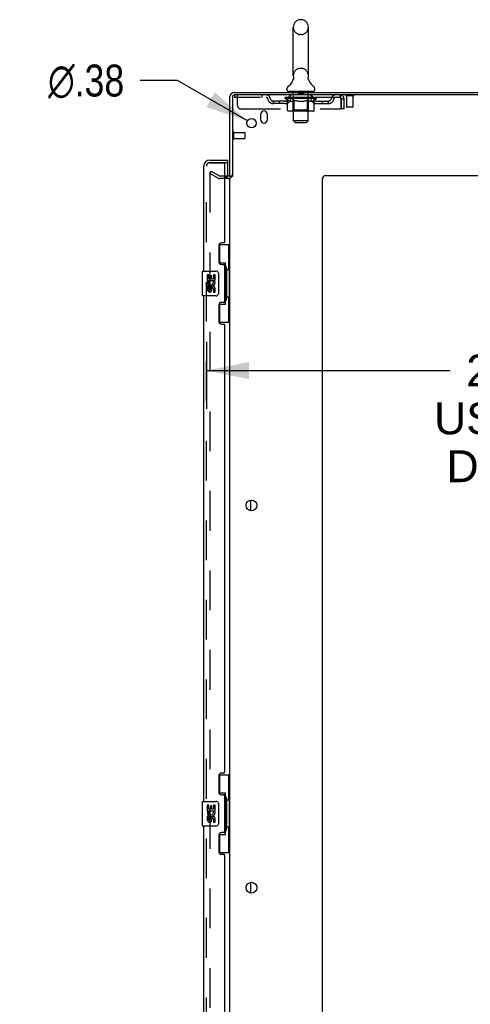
# Model space of a CAD drawing. Header units: inches. Extents: x 0 to 293, y 0 to 190.
# Tile 72 of 75: x 147 to 165, y 100 to 139. Entities that reach past the tile are written whole.
import ezdxf

# ---------------------------------------------------------------- set-up
doc = ezdxf.new("R2010")
doc.units = ezdxf.units.IN
doc.header["$LTSCALE"] = 16.12069
doc.header["$MEASUREMENT"] = 0
doc.linetypes.add('HIDDEN', pattern=[0.2, 0.1, -0.1])
doc.layers.get('0').update_dxf_attribs({"linetype": 'CONTINUOUS'})
for name, color, linetype in [('DEFAULT_2', 8, 'HIDDEN'), ('DIMENSIONS', 7, 'CONTINUOUS'), ('LEFTHAND_DOOR_ASSEMBLY', 7, 'CONTINUOUS'), ('RIGHTHAND_DOOR_ASSEMBLY', 7, 'CONTINUOUS')]:
    doc.layers.add(name, color=color, linetype=linetype)
doc.styles.get("Standard").update_dxf_attribs({"font": 'arial.ttf'})
doc.styles.add('TEXTSTYLE_1', font='gdt', dxfattribs={"width": 0.8})
doc.dimstyles.new('DIMSTYLE_1', dxfattribs={"dimtxt": 1.293103, "dimasz": 1.724138, "dimexe": 0.09, "dimexo": 0.07, "dimgap": 0.0375, "dimtad": 0, "dimtih": 1, "dimtoh": 1, "dimzin": 4, "dimdsep": 46, "dimtxsty": 'Standard', "dimblk": '_FILLED', "dimblk1": '_FILLED', "dimblk2": '_FILLED', "dimcen": 0.09, "dimadec": 3, "dimazin": 1, "dimtfac": 1, "dimtdec": 3, "dimtofl": 0, "dimtmove": 0, "dimatfit": 3, "dimldrblk": '_FILLED', "dimfxl": 0, "dimtolj": 1, "dimtzin": 4, "dimarcsym": 0})
doc.dimstyles.new('DIMSTYLE_2', dxfattribs={"dimtxt": 1.293103, "dimasz": 1.724138, "dimexe": 0.09, "dimexo": 0.07, "dimgap": 0.09, "dimtad": 0, "dimtih": 1, "dimtoh": 1, "dimzin": 4, "dimdsep": 46, "dimtxsty": 'Standard', "dimblk": '_FILLED', "dimblk1": '_FILLED', "dimblk2": '_FILLED', "dimcen": 0.09, "dimadec": 3, "dimazin": 1, "dimtfac": 1, "dimtdec": 3, "dimtofl": 0, "dimtmove": 0, "dimatfit": 1, "dimldrblk": '_FILLED', "dimfxl": 0, "dimtolj": 1, "dimtzin": 4, "dimarcsym": 0})

# ---------------------------------------------------------------- blocks, each defined once
blk = doc.blocks.new('_FILLED')
at = {"color": 0, "linetype": 'ByBlock'}
blk.add_solid([(0, 0), (-1, 0.2), (-1, -0.2)], dxfattribs=at)
blk = doc.blocks.new('*D8')
at = {"layer": 'DIMENSIONS', "color": 2, "linetype": 'Continuous'}
for p, q in [((177.153, 126.743), (177.153, 123.657)), ((154.528, 126.368), (154.528, 123.657)), ((154.528, 125.208), (164.411, 125.208)), ((177.153, 125.208), (170.222, 125.208))]:
    blk.add_line(p, q, dxfattribs=at)
at = {"layer": 'DIMENSIONS', "color": 2, "linetype": 'Continuous', "xscale": 1.724137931, "yscale": 1.724137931, "zscale": 1.724137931, "rotation": 180}
blk.add_blockref('_FILLED', (154.528, 125.208), dxfattribs=at)
at = {"layer": 'DIMENSIONS', "color": 2, "linetype": 'Continuous', "xscale": 1.724137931, "yscale": 1.724137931, "zscale": 1.724137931}
blk.add_blockref('_FILLED', (177.153, 125.208), dxfattribs=at)
at = {"layer": 'DIMENSIONS', "color": 2, "linetype": 'Continuous', "insert": (167.317, 125.855), "char_height": 1.2931, "width": 7.11447, "attachment_point": 2, "line_spacing_factor": 0.9}
blk.add_mtext('22.63\\PUSABLE\\PDEPTH', dxfattribs=at)
blk = doc.blocks.new('*D20')
at = {"layer": 'DIMENSIONS', "color": 2, "linetype": 'Continuous'}
for p, q in [((153.356, 136.967), (151.847, 136.967)), ((156.195, 135.333), (153.356, 136.967))]:
    blk.add_line(p, q, dxfattribs=at)
at = {"layer": 'DIMENSIONS', "color": 2, "linetype": 'Continuous', "xscale": 1.724137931, "yscale": 1.724137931, "zscale": 1.724137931, "rotation": 330.0675744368}
blk.add_blockref('_FILLED', (156.195, 135.333), dxfattribs=at)
at = {"layer": 'DIMENSIONS', "color": 2, "linetype": 'Continuous', "insert": (151.201, 137.614), "char_height": 1.2931, "width": 4.23343, "attachment_point": 3, "line_spacing_factor": 0.9, "style": 'TEXTSTYLE_1'}
blk.add_mtext('{\\fgdt;n}\\fArial;.38', dxfattribs=at)

msp = doc.modelspace()

# ---------------------------------------------------------------- linework, layer by layer
at = {"color": 7, "linetype": 'Continuous'}
for p, q in [((158.401, 139.435), (158.314, 139.435)), ((158.051, 137.16), (158.051, 139.135)), ((158.663, 137.16), (158.663, 139.135)), ((158.058, 137.017), (158.056, 137.012)), ((158.652, 137.071), (158.653, 137.076)), ((158.652, 137.066), (158.652, 137.071)), ((158.652, 137.061), (158.652, 137.066)), ((158.652, 137.056), (158.652, 137.061)), ((158.652, 137.051), (158.652, 137.056)), ((158.652, 137.046), (158.652, 137.051)), ((158.652, 137.041), (158.652, 137.046)), ((158.653, 137.036), (158.652, 137.041)), ((158.653, 137.076), (158.653, 137.081)), ((158.654, 137.031), (158.653, 137.036)), ((158.654, 137.085), (158.655, 137.09)), ((158.655, 137.027), (158.654, 137.031)), ((158.656, 137.022), (158.655, 137.027)), ((157.795, 136.588), (157.795, 136.628)), ((158.92, 136.588), (158.92, 136.628)), ((157.857, 136.519), (157.857, 136.489)), ((158.857, 136.519), (157.857, 136.519)), ((158.857, 136.519), (158.857, 136.489)), ((155.586, 133.072), (155.482, 133.072)), ((156.336, 119.522), (156.336, 119.957)), ((156.336, 104.022), (156.336, 104.457))]:
    msp.add_line(p, q, dxfattribs=at)
at = {"color": 3, "linetype": 'Continuous'}
for p, q in [((155.482, 133.072), (155.482, 136.3)), ((155.586, 136.295), (155.586, 133.072)), ((155.671, 136.489), (179.43, 136.489)), ((179.482, 136.385), (155.676, 136.385)), ((156.742, 135.364), (156.742, 135.614)), ((156.992, 135.614), (156.992, 135.364)), ((155.397, 133.041), (155.278, 133.041)), ((155.482, 59.937), (155.482, 133.041)), ((159.232, 58.614), (159.232, 132.989)), ((159.357, 133.114), (177.232, 133.114))]:
    msp.add_line(p, q, dxfattribs=at)
at = {"color": 7, "linetype": 'Continuous'}
for points in [[(158.06, 137.09), (158.06, 137.085), (158.061, 137.081), (158.062, 137.076), (158.063, 137.071), (158.063, 137.066), (158.063, 137.061), (158.063, 137.056), (158.063, 137.051), (158.063, 137.046), (158.062, 137.041), (158.062, 137.036), (158.061, 137.031), (158.06, 137.026), (158.059, 137.021), (158.058, 137.017)], [(158.653, 137.08), (158.654, 137.085), (158.655, 137.09)]]:
    msp.add_lwpolyline(points, dxfattribs=at)
at = {"color": 3, "linetype": 'Continuous'}
for centre, radius in [((156.357, 135.239), 0.188), ((156.357, 119.739), 0.219), ((156.357, 104.239), 0.219)]:
    msp.add_circle(centre, radius, dxfattribs=at)
at = {"color": 7, "linetype": 'Continuous'}
for centre, radius, start, end in [((158.357, 139.135), 0.306, 105.6303, 180), ((158.314, 139.291), 0.144, 90, 105.6303), ((158.401, 139.291), 0.144, 74.3697, 90), ((158.357, 139.135), 0.306, 0, 74.3697), ((157.559, 137.176), 0.523, 304.6624, 347.2389), ((158.357, 137.16), 0.306, 180, 193.2053), ((159.155, 137.176), 0.523, 192.7611, 235.3376), ((158.357, 137.16), 0.306, 346.7947, 360), ((157.939, 136.627), 0.144, 124.6624, 180), ((157.864, 136.588), 0.069, 180, 265), ((158.851, 136.588), 0.069, 275, 360), ((158.776, 136.627), 0.144, 360, 55.3376), ((155.671, 136.3), 0.085, 94.4898, 175.5102)]:
    msp.add_arc(centre, radius, start, end, dxfattribs=at)
at = {"color": 3, "linetype": 'Continuous'}
for centre, radius, start, end in [((155.671, 136.3), 0.189, 90, 180), ((155.676, 136.295), 0.09, 90, 180), ((156.867, 135.614), 0.125, 0, 180), ((156.867, 135.364), 0.125, 180, 360), ((155.397, 133.178), 0.085, 270, 360), ((159.357, 132.989), 0.125, 90, 180)]:
    msp.add_arc(centre, radius, start, end, dxfattribs=at)
at = {"layer": 'DEFAULT_2', "color": 8, "linetype": 'HIDDEN'}
for p, q in [((158.401, 138.835), (158.314, 138.835)), ((158.401, 137.46), (158.314, 137.46)), ((155.67, 136.385), (155.67, 136.281)), ((155.67, 136.385), (155.676, 136.385)), ((159.94, 136.281), (155.67, 136.281)), ((155.795, 135.948), (155.795, 136.385)), ((156.77, 136.385), (156.77, 136.281)), ((157.724, 136.234), (157.724, 136.274)), ((157.724, 136.274), (158.031, 136.274)), ((157.821, 136.167), (157.724, 136.234)), ((158.991, 136.234), (157.724, 136.234)), ((157.725, 136.274), (157.725, 136.279)), ((157.846, 136.278), (157.725, 136.279)), ((157.734, 136.274), (157.734, 136.281)), ((157.742, 136.271), (157.742, 136.275)), ((157.742, 136.271), (158.972, 136.271)), ((157.751, 136.271), (157.751, 136.275)), ((157.752, 136.271), (157.752, 136.275)), ((157.762, 136.274), (157.762, 136.281)), ((157.779, 136.271), (157.779, 136.275)), ((157.78, 136.271), (157.78, 136.275)), ((157.809, 136.274), (157.809, 136.281)), ((157.821, 135.76), (157.821, 136.167)), ((157.821, 136.167), (157.836, 136.157)), ((157.823, 136.271), (157.823, 136.275)), ((157.826, 136.271), (157.826, 136.275)), ((157.851, 136.148), (157.836, 136.157)), ((157.846, 136.274), (157.846, 136.278)), ((157.865, 136.14), (157.851, 136.148)), ((157.872, 136.274), (157.872, 136.281)), ((157.874, 136.271), (157.874, 136.274)), ((157.874, 136.271), (157.874, 136.274)), ((157.877, 136.271), (157.877, 136.274)), ((157.885, 136.271), (157.885, 136.275)), ((157.885, 136.271), (157.885, 136.274)), ((157.888, 136.271), (157.888, 136.275)), ((157.891, 136.271), (157.891, 136.275)), ((157.896, 136.271), (157.896, 136.274)), ((157.91, 136.271), (157.91, 136.274)), ((157.92, 136.281), (157.92, 136.385)), ((157.928, 136.271), (157.928, 136.274)), ((157.929, 136.271), (157.929, 136.277)), ((157.949, 136.271), (157.949, 136.274)), ((157.95, 136.274), (157.95, 136.281)), ((157.96, 136.271), (157.96, 136.275)), ((157.964, 136.271), (157.964, 136.275)), ((157.973, 136.271), (157.973, 136.274)), ((157.985, 136.271), (157.985, 136.278)), ((158, 136.271), (158, 136.274)), ((158.003, 136.271), (158.003, 136.274)), ((158.031, 136.271), (158.031, 136.274)), ((158.097, 136.274), (158.036, 136.274)), ((158.037, 136.519), (158.037, 136.489)), ((158.041, 136.274), (158.041, 136.281)), ((158.045, 135.763), (158.045, 136.231)), ((158.059, 136.147), (158.045, 136.14)), ((158.048, 136.271), (158.048, 136.275)), ((158.052, 136.271), (158.052, 136.275)), ((158.057, 135.338), (158.057, 136.489)), ((158.058, 136.271), (158.058, 136.28)), ((158.074, 136.156), (158.059, 136.147)), ((158.062, 136.271), (158.062, 136.274)), ((158.073, 136.271), (158.073, 136.274)), ((158.089, 136.166), (158.074, 136.156)), ((158.089, 135.76), (158.089, 136.166)), ((158.089, 136.166), (158.118, 136.156)), ((158.098, 136.271), (158.098, 136.274)), ((158.172, 136.274), (158.113, 136.274)), ((158.147, 136.148), (158.118, 136.156)), ((158.134, 136.271), (158.134, 136.274)), ((158.141, 136.274), (158.141, 136.281)), ((158.145, 136.271), (158.145, 136.275)), ((158.175, 136.14), (158.146, 136.148)), ((158.147, 136.271), (158.147, 136.28)), ((158.15, 136.271), (158.15, 136.275)), ((158.157, 136.271), (158.157, 136.275)), ((158.172, 136.271), (158.172, 136.274)), ((158.253, 136.274), (158.198, 136.274)), ((158.212, 136.271), (158.212, 136.274)), ((158.243, 136.274), (158.357, 136.281)), ((158.247, 136.274), (158.247, 136.281)), ((158.248, 136.281), (158.247, 136.281)), ((158.248, 136.275), (158.248, 136.281)), ((158.248, 136.271), (158.248, 136.275)), ((158.252, 136.509), (158.252, 136.429)), ((158.252, 136.271), (158.252, 136.275)), ((158.253, 136.271), (158.253, 136.275)), ((158.253, 136.271), (158.253, 136.274)), ((158.452, 136.419), (158.262, 136.419)), ((158.337, 136.274), (158.288, 136.274)), ((158.294, 136.271), (158.294, 136.274)), ((158.337, 136.271), (158.337, 136.274)), ((158.355, 136.275), (158.355, 136.275)), ((158.355, 136.271), (158.355, 136.275)), ((158.355, 136.271), (158.355, 136.275)), ((158.357, 136.274), (158.357, 136.281)), ((158.357, 136.281), (158.472, 136.274)), ((158.36, 136.271), (158.36, 136.275)), ((158.36, 136.271), (158.36, 136.275)), ((158.36, 136.275), (158.36, 136.275)), ((158.378, 136.271), (158.378, 136.274)), ((158.378, 136.274), (158.426, 136.274)), ((158.421, 136.271), (158.421, 136.274)), ((158.462, 136.509), (158.462, 136.429)), ((158.462, 136.271), (158.462, 136.275)), ((158.462, 136.271), (158.462, 136.274)), ((158.462, 136.274), (158.516, 136.274)), ((158.463, 136.271), (158.463, 136.275)), ((158.467, 136.275), (158.467, 136.281)), ((158.467, 136.274), (158.467, 136.281)), ((158.467, 136.281), (158.467, 136.281)), ((158.467, 136.271), (158.467, 136.275)), ((158.503, 136.271), (158.503, 136.274)), ((158.567, 136.147), (158.539, 136.139)), ((158.542, 136.271), (158.542, 136.274)), ((158.542, 136.274), (158.602, 136.274)), ((158.558, 136.271), (158.558, 136.275)), ((158.565, 136.271), (158.565, 136.275)), ((158.595, 136.156), (158.567, 136.147)), ((158.568, 136.271), (158.568, 136.28)), ((158.57, 136.271), (158.57, 136.275)), ((158.574, 136.274), (158.574, 136.281)), ((158.581, 136.271), (158.581, 136.274)), ((158.624, 136.165), (158.595, 136.156)), ((158.617, 136.271), (158.617, 136.274)), ((158.617, 136.274), (158.679, 136.274)), ((158.624, 135.76), (158.624, 136.165)), ((158.624, 136.165), (158.638, 136.156)), ((158.652, 136.147), (158.638, 136.156)), ((158.641, 136.271), (158.641, 136.274)), ((158.652, 136.271), (158.652, 136.274)), ((158.666, 136.14), (158.652, 136.147)), ((158.657, 135.338), (158.657, 136.489)), ((158.657, 136.271), (158.657, 136.28)), ((158.663, 136.271), (158.663, 136.275)), ((158.667, 136.271), (158.667, 136.275)), ((158.67, 135.763), (158.67, 136.231)), ((158.674, 136.274), (158.674, 136.281)), ((158.677, 136.519), (158.677, 136.489)), ((158.684, 136.271), (158.684, 136.274)), ((158.684, 136.274), (158.886, 136.274)), ((158.712, 136.271), (158.712, 136.274)), ((158.715, 136.271), (158.715, 136.274)), ((158.73, 136.271), (158.73, 136.278)), ((158.741, 136.271), (158.741, 136.274)), ((158.751, 136.271), (158.751, 136.275)), ((158.755, 136.271), (158.755, 136.275)), ((158.764, 136.274), (158.764, 136.281)), ((158.766, 136.271), (158.766, 136.274)), ((158.786, 136.271), (158.786, 136.277)), ((158.787, 136.271), (158.787, 136.274)), ((158.795, 136.281), (158.795, 136.385)), ((158.805, 136.271), (158.805, 136.274)), ((158.819, 136.271), (158.819, 136.274)), ((158.823, 136.271), (158.823, 136.275)), ((158.827, 136.271), (158.827, 136.275)), ((158.83, 136.271), (158.83, 136.275)), ((158.83, 136.271), (158.83, 136.274)), ((158.837, 136.271), (158.837, 136.274)), ((158.84, 136.271), (158.84, 136.274)), ((158.841, 136.271), (158.841, 136.274)), ((158.843, 136.274), (158.843, 136.281)), ((158.864, 136.147), (158.85, 136.14)), ((158.878, 136.156), (158.864, 136.147)), ((158.891, 136.165), (158.877, 136.155)), ((158.889, 136.271), (158.889, 136.275)), ((158.891, 136.271), (158.891, 136.275)), ((158.891, 136.165), (158.991, 136.234)), ((158.891, 135.76), (158.891, 136.165)), ((158.906, 136.274), (158.906, 136.281)), ((158.934, 136.271), (158.934, 136.275)), ((158.936, 136.271), (158.936, 136.275)), ((158.953, 136.274), (158.953, 136.281)), ((158.963, 136.271), (158.963, 136.275)), ((158.964, 136.271), (158.964, 136.275)), ((158.972, 136.271), (158.972, 136.275)), ((158.981, 136.274), (158.981, 136.281)), ((158.991, 136.234), (158.991, 136.281)), ((159.94, 136.385), (159.94, 136.281)), ((159.943, 136.384), (159.94, 136.385)), ((159.969, 136.232), (159.973, 136.218)), ((159.973, 136.218), (159.973, 135.823)), ((160.003, 135.823), (160.003, 136.218)), ((160.107, 136.218), (160.003, 136.218)), ((160.107, 135.823), (160.107, 136.218)), ((160.478, 136.342), (160.194, 136.342)), ((160.212, 136.342), (160.212, 135.895)), ((160.46, 136.342), (160.46, 135.895)), ((155.92, 135.823), (159.973, 135.823)), ((157.243, 136.03), (157.243, 136.134)), ((157.726, 136.134), (157.243, 136.134)), ((157.726, 136.03), (157.243, 136.03)), ((157.493, 136.03), (157.493, 136.134)), ((157.88, 136.133), (157.865, 136.14)), ((157.894, 136.127), (157.879, 136.133)), ((157.908, 136.123), (157.894, 136.127)), ((158.002, 136.123), (157.908, 136.123)), ((158.002, 136.123), (158.016, 136.127)), ((158.045, 135.763), (158.005, 135.723)), ((158.031, 136.133), (158.016, 136.127)), ((158.045, 136.14), (158.03, 136.133)), ((158.67, 135.763), (158.045, 135.763)), ((158.203, 136.133), (158.174, 136.14)), ((158.231, 136.127), (158.202, 136.133)), ((158.258, 136.123), (158.23, 136.128)), ((158.456, 136.123), (158.258, 136.123)), ((158.456, 136.123), (158.484, 136.127)), ((158.512, 136.133), (158.484, 136.127)), ((158.539, 136.14), (158.511, 136.133)), ((158.621, 135.74), (158.622, 135.745)), ((158.679, 136.133), (158.665, 136.14)), ((158.67, 135.763), (158.71, 135.723)), ((158.693, 136.127), (158.679, 136.133)), ((158.706, 136.123), (158.692, 136.128)), ((158.81, 136.123), (158.706, 136.123)), ((158.81, 136.123), (158.823, 136.128)), ((158.837, 136.133), (158.823, 136.127)), ((158.85, 136.14), (158.837, 136.133)), ((158.989, 136.134), (159.472, 136.134)), ((158.989, 136.03), (159.472, 136.03)), ((159.222, 136.03), (159.222, 136.134)), ((159.472, 136.03), (159.472, 136.134)), ((160.107, 135.823), (160.003, 135.823)), ((160.45, 135.885), (160.222, 135.885)), ((158.849, 135.723), (157.864, 135.723)), ((158.608, 135.724), (158.61, 135.725)), ((158.61, 135.725), (158.612, 135.727)), ((158.612, 135.727), (158.615, 135.73)), ((158.619, 135.736), (158.621, 135.74)), ((158.126, 135.269), (158.057, 135.338)), ((158.657, 135.338), (158.057, 135.338)), ((158.126, 135.269), (158.588, 135.269)), ((158.588, 135.269), (158.657, 135.338)), ((155.629, 134.881), (155.629, 134.597)), ((155.629, 134.863), (156.076, 134.863)), ((155.629, 134.615), (156.076, 134.615)), ((156.086, 134.853), (156.086, 134.625)), ((154.722, 133.294), (154.67, 133.204)), ((154.67, 133.224), (154.67, 59.755)), ((155.01, 133.007), (154.67, 133.204)), ((154.722, 133.294), (155.062, 133.098)), ((155.397, 133.093), (155.078, 133.093)), ((155.397, 132.989), (155.078, 132.989))]:
    msp.add_line(p, q, dxfattribs=at)
for points in [[(159.948, 136.278), (159.945, 136.28), (159.943, 136.281), (159.94, 136.281)], [(159.943, 136.384), (159.945, 136.381), (159.948, 136.376), (159.95, 136.369), (159.952, 136.36), (159.955, 136.349), (159.957, 136.336), (159.959, 136.322), (159.962, 136.307), (159.964, 136.291), (159.966, 136.273), (159.969, 136.255), (159.971, 136.237), (159.973, 136.218)], [(159.948, 136.278), (159.95, 136.275), (159.952, 136.271), (159.955, 136.267), (159.957, 136.263), (159.959, 136.257), (159.962, 136.252), (159.964, 136.245), (159.966, 136.239), (159.969, 136.232)], [(157.864, 135.723), (157.859, 135.723), (157.854, 135.724), (157.849, 135.725), (157.844, 135.727), (157.839, 135.73), (157.835, 135.733), (157.831, 135.736), (157.828, 135.74), (157.825, 135.745), (157.823, 135.749), (157.821, 135.755), (157.821, 135.76)], [(158.11, 135.723), (158.107, 135.723), (158.105, 135.724), (158.102, 135.725), (158.1, 135.727), (158.098, 135.73), (158.095, 135.733), (158.094, 135.736), (158.092, 135.74), (158.091, 135.745), (158.089, 135.749), (158.089, 135.755), (158.089, 135.76)], [(158.622, 135.745), (158.623, 135.749), (158.624, 135.755), (158.624, 135.76)], [(158.623, 135.749), (158.624, 135.755), (158.624, 135.76)], [(158.849, 135.723), (158.854, 135.723), (158.859, 135.724), (158.864, 135.725), (158.869, 135.727), (158.873, 135.73), (158.878, 135.733), (158.882, 135.736), (158.885, 135.74), (158.888, 135.745), (158.89, 135.749), (158.891, 135.755), (158.891, 135.76)], [(158.602, 135.723), (158.605, 135.723), (158.608, 135.724)], [(158.615, 135.73), (158.617, 135.733), (158.619, 135.736)], [(154.687, 133.244), (154.685, 133.243), (154.684, 133.243), (154.682, 133.243), (154.68, 133.242), (154.678, 133.241), (154.677, 133.239), (154.675, 133.238), (154.674, 133.236), (154.673, 133.234), (154.672, 133.232), (154.671, 133.23), (154.67, 133.228), (154.67, 133.226), (154.67, 133.224)], [(154.695, 133.241), (154.693, 133.242), (154.691, 133.243), (154.689, 133.243), (154.687, 133.244), (154.687, 133.244)]]:
    msp.add_lwpolyline(points, dxfattribs=at)
for centre, radius, start, end in [((158.357, 139.135), 0.306, 180, 254.3697), ((158.357, 139.135), 0.306, 285.6303, 360), ((158.314, 138.978), 0.144, 254.3697, 270), ((158.401, 138.978), 0.144, 270, 285.6303), ((158.357, 137.16), 0.306, 105.6303, 180), ((158.314, 137.316), 0.144, 90, 105.6303), ((158.401, 137.316), 0.144, 74.3697, 90), ((158.357, 137.16), 0.306, 0, 74.3697), ((156.954, 136.218), 0.167, 8.0716, 90), ((156.954, 136.219), 0.0625, 7.9863, 90), ((157.243, 136.259), 0.229, 187.9863, 270), ((157.243, 136.259), 0.125, 188.0716, 270), ((157.726, 136.259), 0.125, 270, 351.9284), ((157.726, 136.259), 0.229, 270, 352.0137), ((158.015, 136.218), 0.167, 90, 171.9284), ((157.864, 136.588), 0.069, 265, 270), ((158.014, 136.219), 0.0625, 90, 172.0137), ((158.005, 136.231), 0.0398, 0, 90), ((158.027, 136.489), 0.03, 0, 90), ((158.242, 136.509), 0.01, 0, 90), ((158.262, 136.429), 0.01, 180, 270), ((158.452, 136.429), 0.01, 270, 360), ((158.472, 136.509), 0.01, 90, 180), ((158.687, 136.489), 0.03, 90, 180), ((158.71, 136.231), 0.0398, 90, 180), ((158.7, 136.218), 0.167, 8.0716, 90), ((158.7, 136.219), 0.0625, 7.9863, 90), ((158.989, 136.259), 0.229, 187.9863, 270), ((158.851, 136.588), 0.069, 270, 275), ((158.989, 136.259), 0.125, 188.0716, 270), ((159.472, 136.259), 0.125, 270, 351.9284), ((159.472, 136.259), 0.229, 270, 352.0137), ((159.761, 136.218), 0.167, 90, 171.9284), ((159.761, 136.219), 0.0625, 90, 172.0137), ((159.94, 136.218), 0.167, 0, 90), ((159.94, 136.218), 0.063, 0, 90), ((160.194, 136.364), 0.0215, 90, 270), ((160.478, 136.364), 0.0215, 270, 90), ((155.92, 135.948), 0.125, 180, 270), ((160.222, 135.895), 0.01, 180, 270), ((160.45, 135.895), 0.01, 270, 360), ((155.608, 134.881), 0.0215, 0, 180), ((155.608, 134.597), 0.0215, 180, 360), ((156.076, 134.853), 0.01, 0, 90), ((156.076, 134.625), 0.01, 270, 360), ((155.078, 133.126), 0.137, 240, 270), ((155.078, 133.126), 0.033, 240, 270), ((155.397, 133.178), 0.189, 270, 360)]:
    msp.add_arc(centre, radius, start, end, dxfattribs=at)
for centre, major_axis, ratio, start_param, end_param in [((158.357, 136.281), (0.633, 0.007), 0.05963, 9.249616, 9.431313), ((158.357, 136.281), (0.633, 0), 0.060556, -3.083241, -2.96706), ((158.357, 136.281), (0.633, 0.013), 0.05688, 2.791345, 2.965878), ((157.748, 136.269), (0.198, -0.002), 0.05963, 0.605815, 1.645666), ((157.68, 136.269), (0.198, 0.002), 0.05963, 0.25549, 1.295341), ((158.357, 136.281), (0.633, -0.007), 0.05963, -2.96643, -2.791898), ((157.68, 136.263), (0.198, 0.004), 0.05688, 1.20151, 1.294789), ((157.748, 136.263), (0.198, 0), 0.060556, 1.551758, 1.645036), ((157.704, 136.263), (0.198, 0.002), 0.05963, 1.170259, 1.376596), ((157.75, 136.265), (0.164, 0.002), 0.05963, 1.065228, 1.614276), ((157.73, 136.265), (0.164, 0.003), 0.05688, 0.890143, 1.43919), ((157.788, 136.265), (0.164, 0), 0.060556, 1.240391, 1.789438), ((158.357, 136.281), (0.633, 0.019), 0.052395, 2.616403, 2.790936), ((157.811, 136.269), (0.198, -0.004), 0.05688, 0.7809, 1.820751), ((157.676, 136.269), (0.198, 0.004), 0.05688, 0.080405, 1.120256), ((158.357, 136.281), (0.633, -0.013), 0.05688, -2.791345, -2.616812), ((157.676, 136.263), (0.198, 0.006), 0.052395, 1.026568, 1.119847), ((157.811, 136.263), (0.198, -0.002), 0.05963, 1.72692, 1.820198), ((157.729, 136.265), (0.164, 0.005), 0.052395, 0.715201, 1.264248), ((157.843, 136.265), (0.164, -0.002), 0.05963, 1.415553, 1.9646), ((158.357, 136.281), (0.633, 0.025), 0.046319, 2.441654, 2.616187), ((157.89, 136.269), (0.198, -0.006), 0.052395, 0.955842, 1.995693), ((157.693, 136.269), (0.198, 0.006), 0.052395, -0.094537, 0.945314), ((158.357, 136.281), (0.633, -0.019), 0.052395, -2.616403, -2.44187), ((157.693, 136.263), (0.198, 0.008), 0.046319, 0.851819, 0.945098), ((157.89, 136.263), (0.198, -0.004), 0.05688, 1.902006, 1.995284), ((157.748, 136.265), (0.164, 0.006), 0.046319, 0.540452, 1.089499), ((157.915, 136.265), (0.164, -0.003), 0.05688, 1.590638, 2.139686), ((157.704, 136.269), (0.198, 0), 0.060556, 0.430652, 0.777569), ((158.357, 136.281), (0.633, 0.029), 0.038841, 2.267123, 2.441656), ((157.984, 136.269), (0.198, -0.008), 0.046319, 1.130591, 2.170442), ((158.357, 136.281), (0.633, -0.025), 0.046319, -2.441654, -2.267121), ((157.73, 136.269), (0.198, 0.008), 0.046319, -0.269286, 0.770565), ((157.73, 136.263), (0.198, 0.009), 0.038841, 0.677289, 0.770567), ((157.984, 136.263), (0.198, -0.006), 0.052395, 2.076947, 2.170226), ((157.785, 136.265), (0.164, 0.008), 0.038841, 0.365921, 0.914969), ((157.999, 136.265), (0.164, -0.005), 0.052395, 1.76558, 2.314627), ((158.357, 136.281), (0.633, 0.033), 0.030195, 2.09281, 2.267343), ((158.089, 136.269), (0.198, -0.009), 0.038841, 1.305122, 2.344973), ((158.357, 136.281), (0.633, -0.029), 0.038841, -2.267123, -2.092591), ((157.787, 136.269), (0.198, 0.009), 0.038841, -0.443817, 0.596034), ((157.787, 136.263), (0.198, 0.01), 0.030195, 0.502975, 0.596254), ((158.089, 136.263), (0.198, -0.008), 0.046319, 2.251696, 2.344975), ((157.839, 136.265), (0.164, 0.009), 0.030195, 0.191608, 0.740655), ((158.095, 136.265), (0.164, -0.006), 0.046319, 1.940329, 2.489376), ((157.86, 136.269), (0.198, 0.01), 0.030195, -0.61813, 0.421721), ((158.357, 136.281), (0.633, 0.036), 0.020645, 1.918687, 2.09322), ((158.202, 136.269), (0.198, -0.01), 0.030195, 1.479435, 2.519286), ((158.357, 136.281), (0.633, -0.033), 0.030195, -2.09281, -1.918277), ((157.86, 136.263), (0.198, 0.011), 0.020645, 0.328852, 0.422131), ((158.202, 136.263), (0.198, -0.009), 0.038841, 2.426227, 2.519505), ((157.909, 136.265), (0.164, 0.009), 0.020645, 0.017485, 0.566532), ((158.198, 136.265), (0.164, -0.008), 0.038841, 2.11486, 2.663907), ((157.949, 136.269), (0.198, 0.011), 0.020645, -0.792253, 0.247598), ((158.357, 136.281), (0.633, 0.038), 0.010478, 1.744704, 1.919237), ((158.319, 136.269), (0.198, -0.011), 0.020645, 1.653558, 2.693409), ((158.357, 136.281), (0.633, -0.036), 0.020645, -1.918687, -1.744154), ((157.949, 136.263), (0.198, 0.012), 0.010478, 0.154869, 0.248148), ((158.319, 136.263), (0.198, -0.01), 0.030195, 2.60054, 2.693819), ((157.993, 136.265), (0.164, 0.01), 0.010478, 6.126688, 6.675735), ((158.306, 136.265), (0.164, -0.009), 0.030195, 2.289173, 2.83822), ((158.05, 136.269), (0.198, 0.012), 0.010478, -0.966236, -0.000846), ((158.438, 136.269), (0.198, -0.012), 0.010478, 1.827541, 2.867392), ((158.357, 136.281), (0.633, -0.038), 0.010478, -1.744704, -1.570171), ((158.438, 136.263), (0.198, -0.011), 0.020645, 2.774664, 2.867942), ((158.416, 136.265), (0.164, -0.009), 0.020645, 2.463296, 3.012344), ((158.277, 136.269), (0.198, 0.012), 0.010478, 0.274201, 1.314052), ((158.191, 136.265), (0.164, 0.01), 0.010478, -0.000483, 0.504314), ((158.16, 136.263), (0.198, 0.012), 0.010478, 0.099668, 0.192946), ((158.357, 136.281), (0.633, 0.038), 0.010478, -1.571421, -1.396888), ((158.555, 136.263), (0.198, -0.012), 0.010478, 2.948646, 3.041925), ((158.524, 136.265), (0.164, -0.01), 0.010478, 2.637279, 3.142076), ((158.396, 136.269), (0.198, 0.011), 0.020645, 0.448184, 1.488034), ((158.299, 136.265), (0.164, 0.009), 0.020645, 0.129249, 0.678296), ((158.277, 136.263), (0.198, 0.011), 0.020645, 0.273651, 0.366929), ((158.357, 136.281), (0.633, 0.036), 0.020645, -1.397439, -1.222906), ((158.665, 136.269), (0.198, -0.012), 0.010478, -3.140747, -2.175357), ((158.357, 136.281), (0.633, -0.038), 0.010478, 1.222355, 1.396888), ((158.513, 136.269), (0.198, 0.01), 0.030195, 0.622307, 1.662158), ((158.409, 136.265), (0.164, 0.009), 0.030195, 0.303372, 0.852419), ((158.722, 136.265), (0.164, -0.01), 0.010478, 2.749043, 3.29809), ((158.766, 136.269), (0.198, -0.011), 0.020645, 2.893995, 3.933846), ((158.396, 136.263), (0.198, 0.01), 0.030195, 0.447774, 0.541052), ((158.766, 136.263), (0.198, -0.012), 0.010478, 2.893445, 2.986723), ((158.357, 136.281), (0.633, 0.033), 0.030195, -1.223315, -1.048783), ((158.357, 136.281), (0.633, -0.036), 0.020645, 1.048373, 1.222906), ((158.626, 136.269), (0.198, 0.009), 0.038841, 0.79662, 1.836471), ((158.517, 136.265), (0.164, 0.008), 0.038841, 0.477686, 1.026733), ((158.806, 136.265), (0.164, -0.009), 0.020645, 2.57506, 3.124108), ((158.855, 136.269), (0.198, -0.01), 0.030195, 2.719872, 3.759723), ((158.731, 136.269), (0.198, 0.008), 0.046319, 0.971151, 2.011002), ((158.513, 136.263), (0.198, 0.009), 0.038841, 0.622087, 0.715366), ((158.855, 136.263), (0.198, -0.011), 0.020645, 2.719462, 2.812741), ((158.357, 136.281), (0.633, 0.029), 0.038841, -1.049002, -0.874469), ((158.357, 136.281), (0.633, -0.033), 0.030195, 0.87425, 1.048783), ((158.62, 136.265), (0.164, 0.006), 0.046319, 0.652216, 1.201263), ((158.824, 136.269), (0.198, 0.006), 0.052395, 1.1459, 2.185751), ((158.876, 136.265), (0.164, -0.009), 0.030195, 2.400937, 2.949985), ((158.928, 136.269), (0.198, -0.009), 0.038841, 2.545558, 3.585409), ((158.716, 136.265), (0.164, 0.005), 0.052395, 0.826965, 1.376012), ((158.626, 136.263), (0.198, 0.008), 0.046319, 0.796618, 0.889896), ((158.928, 136.263), (0.198, -0.01), 0.030195, 2.545339, 2.638617), ((158.904, 136.269), (0.198, 0.004), 0.05688, 1.320842, 2.360692), ((158.357, 136.281), (0.633, 0.025), 0.046319, -0.874471, -0.699939), ((158.357, 136.281), (0.633, -0.029), 0.038841, 0.699936, 0.874469), ((158.984, 136.269), (0.198, -0.008), 0.046319, 2.371028, 3.410879), ((158.93, 136.265), (0.164, -0.008), 0.038841, 2.226624, 2.775671), ((158.966, 136.269), (0.198, 0.002), 0.05963, 1.495927, 2.535778), ((158.8, 136.265), (0.164, 0.003), 0.05688, 1.001907, 1.550954), ((159.022, 136.269), (0.198, -0.006), 0.052395, 2.196279, 3.23613), ((158.967, 136.265), (0.164, -0.006), 0.046319, 2.052093, 2.601141), ((158.731, 136.263), (0.198, 0.006), 0.052395, 0.971367, 1.064645), ((159.011, 136.269), (0.198, 0), 0.060556, 1.671089, 2.71094), ((158.984, 136.263), (0.198, -0.009), 0.038841, 2.371026, 2.464304), ((159.039, 136.269), (0.198, -0.004), 0.05688, 2.021337, 3.061188), ((158.357, 136.281), (0.633, 0.019), 0.052395, -0.699723, -0.52519), ((158.357, 136.281), (0.633, -0.025), 0.046319, 0.525406, 0.699939), ((159.035, 136.269), (0.198, -0.002), 0.05963, 1.846251, 2.886102), ((158.871, 136.265), (0.164, 0.002), 0.05963, 1.176993, 1.72604), ((158.986, 136.265), (0.164, -0.005), 0.052395, 1.877344, 2.426392), ((158.927, 136.265), (0.164, 0), 0.060556, 1.352155, 1.901202), ((158.985, 136.265), (0.164, -0.003), 0.05688, 1.702402, 2.25145), ((158.965, 136.265), (0.164, -0.002), 0.05963, 1.527317, 2.076364), ((158.824, 136.263), (0.198, 0.004), 0.05688, 1.146309, 1.239587), ((159.022, 136.263), (0.198, -0.008), 0.046319, 2.196495, 2.289773), ((158.357, 136.281), (0.633, 0.013), 0.05688, -0.524781, -0.350248), ((158.357, 136.281), (0.633, -0.019), 0.052395, 0.350657, 0.52519), ((158.904, 136.263), (0.198, 0.002), 0.05963, 1.321394, 1.414673), ((159.039, 136.263), (0.198, -0.006), 0.052395, 2.021746, 2.115024), ((158.357, 136.281), (0.633, 0.007), 0.05963, -0.349695, -0.175162), ((158.357, 136.281), (0.633, -0.013), 0.05688, 0.175715, 0.350248), ((158.966, 136.263), (0.198, 0), 0.060556, 1.496556, 1.589835), ((159.035, 136.263), (0.198, -0.004), 0.05688, 1.846804, 1.940083), ((159.011, 136.263), (0.198, -0.002), 0.05963, 1.671719, 1.764997), ((158.357, 136.281), (0.633, 0), 0.060556, -0.174533, 0), ((158.357, 136.281), (0.633, -0.007), 0.05963, 0.000629, 0.175162)]:
    msp.add_ellipse(centre, major_axis=major_axis, ratio=ratio, start_param=start_param, end_param=end_param, dxfattribs=at)
at = {"layer": 'LEFTHAND_DOOR_ASSEMBLY', "color": 8, "linetype": 'HIDDEN'}
for p, q in [((154.528, 59.486), (154.528, 133.493)), ((155.383, 133.635), (154.671, 133.635))]:
    msp.add_line(p, q, dxfattribs=at)
msp.add_arc((154.671, 133.493), 0.142, 90, 180, dxfattribs=at)
at = {"layer": 'RIGHTHAND_DOOR_ASSEMBLY', "color": 3, "linetype": 'Continuous'}
for p, q in [((154.424, 129.239), (154.424, 133.493)), ((154.671, 133.739), (155.403, 133.739)), ((154.671, 133.635), (155.258, 133.635)), ((155.278, 130.447), (155.278, 133.615)), ((155.028, 130.257), (155.028, 129.637)), ((155.218, 130.387), (155.158, 130.387)), ((155.158, 129.507), (155.218, 129.507)), ((155.278, 128.032), (155.278, 129.447)), ((154.424, 107.739), (154.424, 128.239)), ((155.028, 127.842), (155.028, 127.222)), ((155.218, 127.972), (155.158, 127.972)), ((155.158, 127.092), (155.218, 127.092)), ((155.278, 108.947), (155.278, 127.032)), ((155.028, 108.757), (155.028, 108.137)), ((155.218, 108.887), (155.158, 108.887)), ((155.158, 108.007), (155.218, 108.007)), ((155.278, 106.532), (155.278, 107.947)), ((154.424, 86.239), (154.424, 106.739)), ((155.028, 106.342), (155.028, 105.722)), ((155.218, 106.472), (155.158, 106.472)), ((155.158, 105.592), (155.218, 105.592)), ((155.278, 87.447), (155.278, 105.532))]:
    msp.add_line(p, q, dxfattribs=at)
at = {"layer": 'RIGHTHAND_DOOR_ASSEMBLY', "color": 8, "linetype": 'HIDDEN'}
msp.add_line((154.528, 59.486), (154.528, 133.493), dxfattribs=at)
at = {"layer": 'RIGHTHAND_DOOR_ASSEMBLY', "color": 7, "linetype": 'Continuous'}
for p, q in [((155.403, 133.635), (155.264, 133.635)), ((155.403, 133.635), (155.403, 133.739)), ((155.403, 133.093), (155.403, 133.615)), ((155.042, 130.314), (155.482, 130.314)), ((155.078, 129.534), (155.078, 130.314)), ((155.443, 129.289), (155.443, 130.314)), ((155.078, 129.579), (155.305, 129.579)), ((155.305, 127.899), (155.305, 129.579)), ((154.364, 129.224), (154.364, 128.254)), ((154.379, 129.239), (154.919, 129.239)), ((154.567, 129.085), (154.567, 128.855)), ((154.63, 129.085), (154.567, 129.085)), ((154.63, 128.917), (154.63, 129.085)), ((154.693, 129.054), (154.693, 128.917)), ((154.754, 129.054), (154.693, 129.054)), ((154.754, 128.917), (154.754, 129.054)), ((154.819, 129.085), (154.819, 128.917)), ((154.882, 129.085), (154.819, 129.085)), ((154.882, 128.855), (154.882, 129.085)), ((155.019, 129.139), (155.019, 128.339)), ((155.342, 129.34), (155.342, 129.319)), ((155.342, 129.289), (155.342, 128.189)), ((155.465, 129.289), (155.342, 129.289)), ((155.465, 128.189), (155.465, 129.289)), ((154.567, 128.855), (154.829, 128.855)), ((154.567, 128.624), (154.567, 128.488)), ((154.63, 128.624), (154.567, 128.624)), ((154.638, 128.819), (154.58, 128.844)), ((154.693, 128.917), (154.63, 128.917)), ((154.63, 128.488), (154.63, 128.624)), ((154.819, 128.917), (154.754, 128.917)), ((154.829, 128.855), (154.802, 128.835)), ((154.864, 128.855), (154.882, 128.855)), ((154.919, 128.239), (154.379, 128.239)), ((154.693, 128.53), (154.693, 128.488)), ((154.754, 128.467), (154.754, 128.536)), ((154.819, 128.53), (154.819, 128.393)), ((154.819, 128.393), (154.882, 128.393)), ((154.882, 128.393), (154.882, 128.53)), ((155.465, 128.189), (155.342, 128.189)), ((155.342, 128.159), (155.342, 128.138)), ((155.443, 127.164), (155.443, 128.189)), ((155.078, 127.164), (155.078, 127.944)), ((155.078, 127.899), (155.305, 127.899)), ((155.042, 127.164), (155.482, 127.164)), ((155.042, 108.814), (155.482, 108.814)), ((155.078, 108.034), (155.078, 108.814)), ((155.443, 107.789), (155.443, 108.814)), ((155.078, 108.079), (155.305, 108.079)), ((155.305, 106.399), (155.305, 108.079)), ((155.342, 107.84), (155.342, 107.819)), ((154.364, 107.724), (154.364, 106.754)), ((154.379, 107.739), (154.919, 107.739)), ((154.567, 107.585), (154.567, 107.355)), ((154.63, 107.585), (154.567, 107.585)), ((154.63, 107.417), (154.63, 107.585)), ((154.693, 107.417), (154.63, 107.417)), ((154.693, 107.554), (154.693, 107.417)), ((154.754, 107.554), (154.693, 107.554)), ((154.754, 107.417), (154.754, 107.554)), ((154.819, 107.417), (154.754, 107.417)), ((154.819, 107.585), (154.819, 107.417)), ((154.882, 107.585), (154.819, 107.585)), ((154.882, 107.355), (154.882, 107.585)), ((155.019, 107.639), (155.019, 106.839)), ((155.342, 107.789), (155.342, 106.689)), ((155.465, 107.789), (155.342, 107.789)), ((155.465, 106.689), (155.465, 107.789)), ((154.567, 107.355), (154.829, 107.355)), ((154.567, 107.124), (154.567, 106.988)), ((154.63, 107.124), (154.567, 107.124)), ((154.638, 107.319), (154.58, 107.344)), ((154.63, 106.988), (154.63, 107.124)), ((154.693, 107.03), (154.693, 106.988)), ((154.754, 106.967), (154.754, 107.036)), ((154.829, 107.355), (154.802, 107.335)), ((154.819, 107.03), (154.819, 106.893)), ((154.864, 107.355), (154.882, 107.355)), ((154.882, 106.893), (154.882, 107.03)), ((154.919, 106.739), (154.379, 106.739)), ((154.819, 106.893), (154.882, 106.893)), ((155.465, 106.689), (155.342, 106.689)), ((155.342, 106.659), (155.342, 106.638)), ((155.443, 105.664), (155.443, 106.689)), ((155.078, 105.664), (155.078, 106.444)), ((155.078, 106.399), (155.305, 106.399)), ((155.042, 105.664), (155.482, 105.664))]:
    msp.add_line(p, q, dxfattribs=at)
for points in [[(155.269, 129.478), (155.272, 129.482), (155.277, 129.49), (155.282, 129.498), (155.286, 129.505), (155.29, 129.512), (155.293, 129.519), (155.296, 129.525), (155.299, 129.53), (155.301, 129.535), (155.303, 129.54), (155.304, 129.544), (155.305, 129.548), (155.305, 129.552), (155.305, 129.555)], [(155.013, 129.175), (155.015, 129.17), (155.016, 129.164), (155.018, 129.158), (155.019, 129.152), (155.019, 129.145), (155.019, 129.139)], [(155.019, 128.339), (155.019, 128.333), (155.019, 128.327), (155.018, 128.321), (155.016, 128.315), (155.015, 128.309), (155.013, 128.303)], [(155.305, 127.923), (155.305, 127.926), (155.305, 127.93), (155.304, 127.934), (155.303, 127.938), (155.301, 127.943), (155.299, 127.948), (155.296, 127.954), (155.293, 127.96), (155.29, 127.966), (155.286, 127.973), (155.282, 127.98), (155.277, 127.988), (155.272, 127.997), (155.269, 128)], [(155.269, 107.978), (155.272, 107.982), (155.277, 107.99), (155.282, 107.998), (155.286, 108.005), (155.29, 108.012), (155.293, 108.019), (155.296, 108.025), (155.299, 108.03), (155.301, 108.035), (155.303, 108.04), (155.304, 108.044), (155.305, 108.048), (155.305, 108.052), (155.305, 108.055)], [(155.013, 107.675), (155.015, 107.67), (155.016, 107.664), (155.018, 107.658), (155.019, 107.652), (155.019, 107.645), (155.019, 107.639)], [(155.019, 106.839), (155.019, 106.833), (155.019, 106.827), (155.018, 106.821), (155.016, 106.815), (155.015, 106.809), (155.013, 106.803)], [(155.305, 106.423), (155.305, 106.426), (155.305, 106.43), (155.304, 106.434), (155.303, 106.438), (155.301, 106.443), (155.299, 106.448), (155.296, 106.454), (155.293, 106.46), (155.29, 106.466), (155.286, 106.473), (155.282, 106.48), (155.277, 106.488), (155.272, 106.497), (155.269, 106.5)]]:
    msp.add_lwpolyline(points, dxfattribs=at)
at = {"layer": 'RIGHTHAND_DOOR_ASSEMBLY', "color": 3, "linetype": 'Continuous'}
for centre, radius, start, end in [((154.671, 133.493), 0.246, 90, 180), ((155.258, 133.615), 0.02, 0, 90), ((155.158, 130.257), 0.13, 90, 180), ((155.218, 130.447), 0.06, 270, 360), ((155.158, 129.637), 0.13, 180, 270), ((155.218, 129.447), 0.06, 0, 90), ((155.158, 127.842), 0.13, 90, 180), ((155.218, 128.032), 0.06, 270, 360), ((155.158, 127.222), 0.13, 180, 270), ((155.218, 127.032), 0.06, 0, 90), ((155.158, 108.757), 0.13, 90, 180), ((155.218, 108.947), 0.06, 270, 360), ((155.158, 108.137), 0.13, 180, 270), ((155.218, 107.947), 0.06, 0, 90), ((155.158, 106.342), 0.13, 90, 180), ((155.218, 106.532), 0.06, 270, 360), ((155.158, 105.722), 0.13, 180, 270), ((155.218, 105.532), 0.06, 0, 90)]:
    msp.add_arc(centre, radius, start, end, dxfattribs=at)
at = {"layer": 'RIGHTHAND_DOOR_ASSEMBLY', "color": 8, "linetype": 'HIDDEN'}
msp.add_arc((154.671, 133.493), 0.142, 90, 180, dxfattribs=at)
at = {"layer": 'RIGHTHAND_DOOR_ASSEMBLY', "color": 7, "linetype": 'Continuous'}
for centre, radius, start, end in [((154.588, 133.349), 0.26, 87.3726, 90), ((155.383, 133.615), 0.02, 0, 77.1429), ((154.379, 129.224), 0.015, 90, 180), ((154.919, 129.139), 0.1, 21.205, 90), ((154.725, 128.781), 0.157, 156.5966, 341.8791), ((154.725, 128.781), 0.0943, 156.5966, 35.1122), ((154.787, 128.53), 0.0943, 0, 180), ((154.788, 128.525), 0.0362, 83.4285, 161.7628), ((154.787, 128.53), 0.0314, 0, 81.2295), ((154.725, 128.781), 0.157, 25.737, 27.8532), ((154.728, 128.781), 0.154, 341.4199, 26.1963), ((154.379, 128.254), 0.015, 180, 270), ((154.662, 128.488), 0.0943, 180, 248.6704), ((154.662, 128.488), 0.0943, 248.6999, 347.4338), ((154.662, 128.488), 0.0314, 180, 0.0485), ((154.919, 128.339), 0.1, 270, 338.7946), ((154.379, 107.724), 0.015, 90, 180), ((154.919, 107.639), 0.1, 21.205, 90), ((154.725, 107.281), 0.157, 156.5966, 341.8791), ((154.725, 107.281), 0.0943, 156.5966, 35.1122), ((154.787, 107.03), 0.0943, 0, 180), ((154.788, 107.025), 0.0362, 83.4285, 161.7628), ((154.787, 107.03), 0.0314, 0, 81.2295), ((154.725, 107.281), 0.157, 25.737, 27.8532), ((154.728, 107.281), 0.154, 341.4199, 26.1963), ((154.379, 106.754), 0.015, 180, 270), ((154.662, 106.988), 0.0943, 180, 248.6704), ((154.662, 106.988), 0.0943, 248.6999, 347.4338), ((154.662, 106.988), 0.0314, 180, 0.0485), ((154.919, 106.839), 0.1, 270, 338.7946)]:
    msp.add_arc(centre, radius, start, end, dxfattribs=at)
for centre, start_param, end_param in [((155.238, 129.33), -1.51401, -0.699287), ((155.238, 129.33), -2.442306, -1.627583), ((155.238, 128.149), -1.51401, -0.699287), ((155.238, 128.149), -2.442306, -1.627583), ((155.238, 107.83), -1.51401, -0.699287), ((155.238, 107.83), -2.442306, -1.627583), ((155.238, 106.649), -1.51401, -0.699287), ((155.238, 106.649), -2.442306, -1.627583)]:
    msp.add_ellipse(centre, major_axis=(0, 0.18), ratio=0.579493, start_param=start_param, end_param=end_param, dxfattribs=at)

# ---------------------------------------------------------------- dimensions: what is measured, and where the dimension line sits
at = {"layer": 'DIMENSIONS', "color": 2, "linetype": 'Continuous'}
dim = msp.add_diameter_dim_2p(p1=(156.1949, 135.3327), p2=(156.5199, 135.1456), text='%%c<>', dimstyle='DIMSTYLE_2', override={"dimpost": '<>'}, dxfattribs=at)
dim.commit()
dim.dimension.update_dxf_attribs({"geometry": '*D20', "text_midpoint": (149.0841, 136.9673), "dimtype": 163})
dim = msp.add_linear_dim(base=(177.153430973, 125.208445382), p1=(154.528430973, 123.586721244), p2=(177.153430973, 123.586721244), text='<>\\PUSABLE\\PDEPTH', dimstyle='DIMSTYLE_1', dxfattribs=at)
dim.commit()
dim.dimension.update_dxf_attribs({"geometry": '*D8', "text_midpoint": (167.316529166, 123.26879021), "dimtype": 160})

doc.saveas('drawing.dxf')
